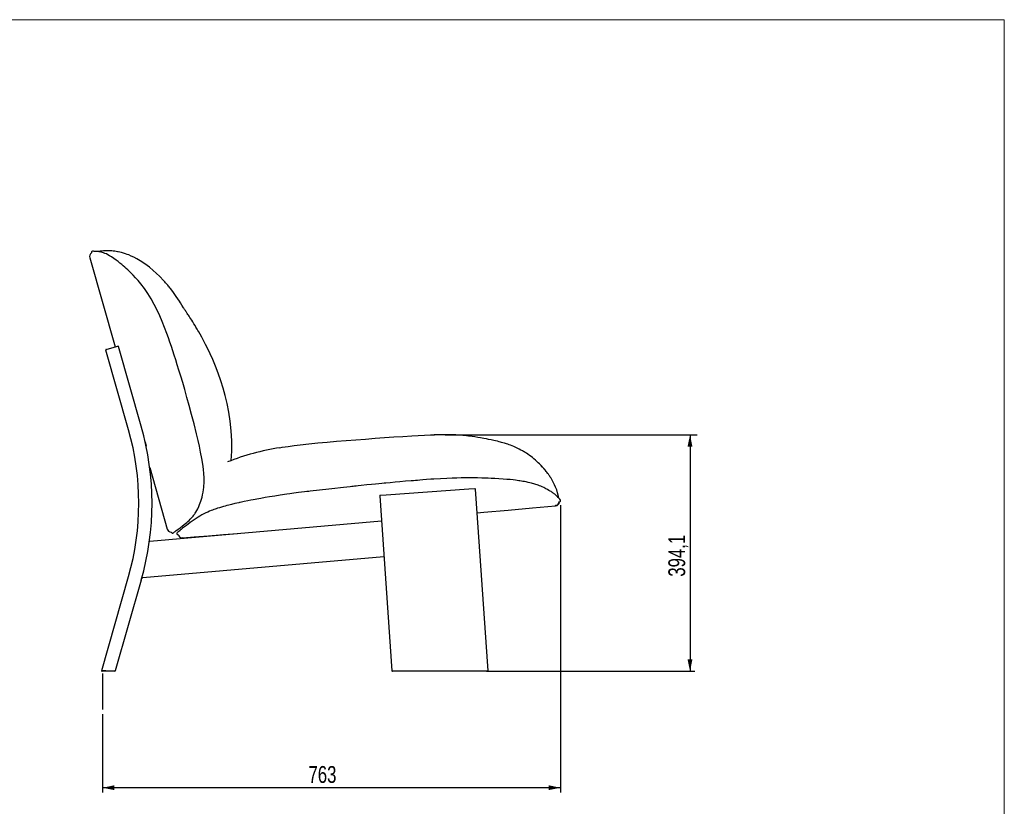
# Model space of a CAD drawing. Header units: millimetres. Extents: x 40 to 3320, y 40 to 2336.
# Tile 3 of 3: x 1680 to 3320, y 1026 to 2336. Entities that reach past the tile are written whole.
import ezdxf

# ---------------------------------------------------------------- set-up
doc = ezdxf.new("R2010")
doc.units = ezdxf.units.MM
doc.header["$LTSCALE"] = 8
doc.linetypes.add('PHANTOM', pattern=[12.7, 6.35, -1.27, 1.27, -1.27, 1.27, -1.27])
doc.layers.add('ANNOTAZIONI', color=8, linetype='Continuous')
doc.styles.add('SLDTEXTSTYLE4', font='ARIALN.TTF', dxfattribs={"width": 0.87})
doc.dimstyles.new('SLDDIMSTYLE1', dxfattribs={"dimtxt": 28, "dimasz": 20, "dimexe": 0, "dimexo": 0.0625, "dimgap": 7, "dimtad": 1, "dimdec": 1, "dimrnd": 1e-09, "dimzin": 12, "dimdsep": 46, "dimtxsty": 'SLDTEXTSTYLE4', "dimsah": 1, "dimcen": 0.09, "dimadec": 0, "dimazin": 3, "dimtfac": 1, "dimtdec": 1, "dimtofl": 0, "dimtmove": 0, "dimatfit": 3, "dimfxl": 1, "dimfrac": 2, "dimtolj": 1, "dimtzin": 12, "dimarcsym": 0})

# ---------------------------------------------------------------- blocks, each defined once
blk = doc.blocks.new('_D_2')
at = {"layer": 'ANNOTAZIONI', "transparency": 16777216}
for p, q in [((2796.5, 1644.6), (2796.5, 1250.5)), ((2457.4, 1250.5), (2804.5, 1250.5))]:
    blk.add_line(p, q, dxfattribs=at)
for points in [[(2796.5, 1644.6), (2792.4, 1624.6), (2800.6, 1624.6)], [(2796.5, 1250.5), (2800.6, 1270.5), (2792.4, 1270.5)]]:
    blk.add_solid(points, dxfattribs=at)
at = {"layer": 'ANNOTAZIONI', "transparency": 16777216, "insert": (2760.4, 1408.1), "char_height": 28, "attachment_point": 1, "rotation": 90, "style": 'SLDTEXTSTYLE4'}
blk.add_mtext('394,1', dxfattribs=at)
blk = doc.blocks.new('_D_3')
at = {"layer": 'ANNOTAZIONI', "transparency": 16777216}
for p, q in [((2580.9, 1527), (2580.9, 1048.5)), ((1817.9, 1178.9), (1817.9, 1048.5)), ((2580.9, 1056.5), (1817.9, 1056.5))]:
    blk.add_line(p, q, dxfattribs=at)
for points in [[(1817.9, 1056.5), (1837.9, 1052.5), (1837.9, 1060.6)], [(2580.9, 1056.5), (2560.9, 1060.6), (2560.9, 1052.5)]]:
    blk.add_solid(points, dxfattribs=at)
at = {"layer": 'ANNOTAZIONI', "transparency": 16777216, "insert": (2161, 1092.6), "char_height": 28, "attachment_point": 1, "style": 'SLDTEXTSTYLE4'}
blk.add_mtext('763', dxfattribs=at)

msp = doc.modelspace()

# ---------------------------------------------------------------- linework, layer by layer
at = {"color": 7, "linetype": 'Continuous', "lineweight": 18}
for p, q in [((3320, 2336), (40, 2336)), ((3320, 40), (3320, 2336))]:
    msp.add_line(p, q, dxfattribs=at)
at = {"color": 7, "linetype": 'Continuous', "lineweight": 25}
for p, q in [((1796.67, 1939.5), (1839.09, 1791.04)), ((1824.01, 1786.73), (1833.62, 1789.47)), ((1833.62, 1789.47), (1843.24, 1792.22)), ((1882.43, 1658.7), (1844.48, 1791.53)), ((1861.28, 1652.65), (1823.32, 1785.49)), ((1981.4, 1615.73), (1979.24, 1625.76)), ((1896.46, 1590.23), (1896.48, 1590.16)), ((1896.64, 1589.56), (1896.59, 1589.89)), ((1896.6, 1589.73), (1925.86, 1487.33)), ((2258.42, 1560.93), (2248.75, 1559.92)), ((2369.81, 1570.65), (2364.91, 1570.29)), ((2149.33, 1548.72), (2144.59, 1548.14)), ((2279.66, 1542.84), (2300.04, 1251.4)), ((2280.59, 1543.91), (2290.57, 1544.6)), ((2290.57, 1544.6), (2428.23, 1554.23)), ((2428.23, 1554.23), (2438.2, 1554.93)), ((2460.43, 1251.5), (2439.27, 1554)), ((2552.86, 1556.46), (2550.31, 1557.73)), ((2575.59, 1541.63), (2574.79, 1542.51)), ((2580.91, 1535.02), (2580.65, 1535.73)), ((1896.91, 1467.53), (2282.57, 1501.27)), ((1934.68, 1480.55), (1934.79, 1480.55)), ((1941.87, 1480.24), (1941.86, 1480.18)), ((1942.01, 1481), (1941.93, 1480.58)), ((1951.3, 1488.74), (1950.25, 1487.84)), ((2286.75, 1441.41), (1884.96, 1406.25)), ((1816.55, 1251.74), (1861.28, 1408.28)), ((1882.43, 1402.24), (1839.27, 1251.19)), ((1827.91, 1250.47), (1817.51, 1250.47)), ((1838.31, 1250.47), (1827.91, 1250.47)), ((2311.06, 1250.47), (2301.04, 1250.47)), ((2449.4, 1250.47), (2311.06, 1250.47)), ((2459.42, 1250.47), (2449.4, 1250.47)), ((2459.42, 1250.47), (2459.81, 1250.56))]:
    msp.add_line(p, q, dxfattribs=at)
at = {"color": 7, "linetype": 'Continuous', "lineweight": 25, "flags": 128}
for points in [[(1974.56, 1645.83), (1970.44, 1662.5), (1966.38, 1678.23), (1962.43, 1693.02), (1958.61, 1706.86), (1954.94, 1719.75), (1951.51, 1731.49), (1948.26, 1742.31), (1945.24, 1752.23), (1942.44, 1761.24), (1939.83, 1769.52), (1937.48, 1776.9), (1935.16, 1784.09), (1932.77, 1791.34), (1930.31, 1798.65), (1927.77, 1805.99), (1925.13, 1813.37), (1921.46, 1823.18), (1917.57, 1832.99), (1913.41, 1842.73), (1908.93, 1852.36), (1904.11, 1861.8), (1898.94, 1870.96), (1893.45, 1879.71), (1887.71, 1888.01), (1881.79, 1895.81), (1877.28, 1901.29), (1872.96, 1906.21), (1869.06, 1910.39), (1865.59, 1913.93), (1862.54, 1916.91), (1859.89, 1919.4), (1857.57, 1921.53), (1855.16, 1923.68), (1852.61, 1925.9), (1849.92, 1928.17), (1847.07, 1930.52), (1844.06, 1932.91), (1840.47, 1935.66), (1836.77, 1938.34), (1833.11, 1940.81), (1829.82, 1942.84), (1826.9, 1944.45), (1824.32, 1945.72), (1822.04, 1946.72), (1819.87, 1947.54), (1817.78, 1948.23), (1815.77, 1948.79), (1813.97, 1949.2), (1812.44, 1949.49), (1811.14, 1949.69), (1810.02, 1949.83), (1809.15, 1949.91), (1808.16, 1949.99), (1807.09, 1950.04), (1805.97, 1950.07), (1804.86, 1950.09), (1803.8, 1950.1), (1802.84, 1950.12), (1802.04, 1950.13), (1801.47, 1950.14), (1801.22, 1950.14)], [(1952.94, 1856.19), (1950.18, 1860.66), (1947.84, 1864.37), (1946.03, 1867.19), (1943.44, 1871.12), (1940.85, 1874.91), (1938.36, 1878.45), (1935.94, 1881.79), (1933.41, 1885.17), (1931.11, 1888.16), (1930.05, 1889.5), (1929.03, 1890.78), (1928.01, 1892.04), (1926.62, 1893.72), (1924.79, 1895.9), (1923.12, 1897.84), (1921.92, 1899.21), (1920.84, 1900.43), (1919.67, 1901.72), (1913.37, 1908.34), (1907.53, 1913.98), (1902.59, 1918.4), (1896.01, 1923.82), (1888.56, 1929.32), (1880.77, 1934.41), (1875.25, 1937.6), (1870.37, 1940.14), (1865.93, 1942.22), (1861.72, 1944), (1858.94, 1945.06), (1856.07, 1946.06), (1852.64, 1947.14), (1849.64, 1947.97), (1846.57, 1948.72), (1844.27, 1949.21), (1842.72, 1949.5), (1840.76, 1949.84), (1838.3, 1950.19), (1835.79, 1950.48), (1833.39, 1950.69), (1831.31, 1950.82), (1829.66, 1950.89), (1828.19, 1950.93), (1827.34, 1950.93), (1826.5, 1950.94), (1825.67, 1950.93), (1824.81, 1950.91), (1823.56, 1950.88), (1821.81, 1950.81), (1819.6, 1950.67), (1816.93, 1950.46), (1813.83, 1950.13), (1810.83, 1949.73)], [(2032.46, 1601.74), (2033.43, 1617.41), (2033.43, 1634.68), (2032.5, 1651.28), (2030.79, 1667.14), (2028.45, 1682.21), (2025.61, 1696.45), (2022.38, 1709.86), (2018.86, 1722.43), (2015.16, 1734.17), (2010.6, 1747.16), (2006.03, 1758.97), (2001.55, 1769.65), (1997.26, 1779.2), (1993.24, 1787.66), (1989.55, 1795.06), (1986.24, 1801.42), (1983.25, 1807), (1980.56, 1811.85), (1978.21, 1815.99), (1976.91, 1818.23), (1975.76, 1820.2), (1974.76, 1821.9), (1973.59, 1823.86), (1972.04, 1826.41), (1970.14, 1829.52), (1968.24, 1832.55), (1966.49, 1835.32), (1964.89, 1837.8), (1963.44, 1840.02), (1962.15, 1841.97), (1961.03, 1843.65), (1960.08, 1845.08), (1959.22, 1846.36), (1958.42, 1847.57), (1957.66, 1848.7), (1956.74, 1850.09), (1955.91, 1851.34), (1955.18, 1852.45), (1954.55, 1853.43), (1954.01, 1854.27), (1953.44, 1855.18), (1952.76, 1856.22)], [(1979.24, 1625.76), (1977.17, 1634.85), (1974.56, 1645.83)], [(2113.34, 1622.94), (2117.41, 1623.62), (2126.97, 1625.07), (2137.02, 1626.45), (2147.42, 1627.74), (2161.76, 1629.34), (2176.61, 1630.83), (2191.92, 1632.24), (2207.61, 1633.6), (2223.59, 1634.92), (2239.79, 1636.21), (2255.93, 1637.46), (2271.88, 1638.65), (2287.61, 1639.79), (2303.05, 1640.84), (2318.15, 1641.81), (2332.9, 1642.68), (2343.69, 1643.26), (2354.2, 1643.77), (2364.29, 1644.16), (2370.65, 1644.32)], [(2560.06, 1579.22), (2560.07, 1579.24), (2559.94, 1579.48), (2559.62, 1579.94), (2559.15, 1580.58), (2558.53, 1581.41), (2557.83, 1582.32), (2557.17, 1583.16), (2556.09, 1584.53), (2555.2, 1585.62), (2554.51, 1586.45), (2553.88, 1587.21), (2553.23, 1587.96), (2552.58, 1588.72), (2551.8, 1589.61), (2550.93, 1590.59), (2549.69, 1591.95), (2548.04, 1593.72), (2545.73, 1596.09), (2543.74, 1598.04), (2541.61, 1600.05), (2538.9, 1602.47), (2536.37, 1604.6), (2533.92, 1606.57), (2531.75, 1608.24), (2529.3, 1610.04), (2526.57, 1611.95), (2523.95, 1613.69), (2521.89, 1614.99), (2520.44, 1615.89), (2519.1, 1616.69), (2517.24, 1617.77), (2514.84, 1619.11), (2512.12, 1620.55), (2509.46, 1621.9), (2507.35, 1622.91), (2505.21, 1623.89), (2502.92, 1624.89), (2500.2, 1626.02), (2497.3, 1627.15), (2495.06, 1627.97), (2493.2, 1628.62), (2490.71, 1629.45), (2487.73, 1630.39), (2484.87, 1631.24), (2482.43, 1631.92), (2480.58, 1632.42), (2478.58, 1632.94), (2475.85, 1633.62), (2472.65, 1634.38), (2469.91, 1635.01), (2467.7, 1635.49), (2465.42, 1635.98), (2460.94, 1636.9), (2457.26, 1637.62), (2453.04, 1638.42), (2447.62, 1639.39), (2442.96, 1640.17), (2438.11, 1640.93), (2433.76, 1641.56), (2430.52, 1642), (2427.4, 1642.38), (2424.19, 1642.75), (2420.72, 1643.11), (2417.94, 1643.36), (2414.91, 1643.61), (2411.66, 1643.85), (2408.89, 1644.02), (2406.62, 1644.14), (2403.57, 1644.28), (2400.33, 1644.4), (2397.81, 1644.47), (2392.76, 1644.55), (2386.91, 1644.58), (2384.8, 1644.57), (2382.63, 1644.55), (2380.31, 1644.52), (2377.53, 1644.48), (2374.28, 1644.42), (2370.57, 1644.33)], [(1888.98, 1632.97), (1889.98, 1628.46), (1890.55, 1625.7)], [(1935.91, 1481.1), (1936, 1481.18), (1936.16, 1481.32), (1936.37, 1481.5), (1936.61, 1481.7), (1936.85, 1481.9), (1937.08, 1482.09), (1937.3, 1482.27), (1938.02, 1482.83), (1938.91, 1483.49), (1940.9, 1484.93), (1943.41, 1486.72), (1947.04, 1489.39), (1951.37, 1492.71), (1956.44, 1496.81), (1958.22, 1498.31), (1960.07, 1499.93), (1962.01, 1501.71), (1964.11, 1503.77), (1966.37, 1506.19), (1968.71, 1508.96), (1969.81, 1510.37), (1970.78, 1511.69), (1971.63, 1512.9), (1972.43, 1514.1), (1973.39, 1515.61), (1974.88, 1518.14), (1976.62, 1521.39), (1978.28, 1524.88), (1979.65, 1528.09), (1980.8, 1531.07), (1981.79, 1533.87), (1982.77, 1537.02), (1983.75, 1540.61), (1984.68, 1544.66), (1985.48, 1548.88), (1986.13, 1553.1), (1986.54, 1556.46), (1986.85, 1559.81), (1987.07, 1563.3), (1987.2, 1567.68), (1987.18, 1573.08), (1986.88, 1579.52), (1986.21, 1587.04), (1985.09, 1595.6), (1983.48, 1605.18), (1981.4, 1615.73)], [(2577.75, 1539.14), (2577.36, 1541.87), (2576.02, 1547.65), (2574.43, 1552.81), (2572.7, 1557.35), (2570.95, 1561.3), (2569.25, 1564.71), (2567.65, 1567.65), (2566.22, 1570.1), (2564.97, 1572.12), (2563.84, 1573.9), (2562.83, 1575.43), (2561.95, 1576.71), (2561.23, 1577.75), (2560.53, 1578.73), (2559.36, 1580.33), (2558.11, 1581.99), (2556.94, 1583.5), (2555.94, 1584.74), (2555, 1585.89), (2554.24, 1586.8), (2553.46, 1587.71), (2552.67, 1588.63), (2551.85, 1589.56), (2550.87, 1590.66), (2549.78, 1591.85), (2548.41, 1593.33), (2548.21, 1593.54)], [(2248.75, 1559.92), (2244.01, 1559.42), (2240.3, 1559.03), (2237.6, 1558.74), (2235.35, 1558.5), (2233.05, 1558.25), (2230.7, 1558), (2219.58, 1556.8), (2199.74, 1554.6), (2174.53, 1551.71), (2168.99, 1551.06), (2163.91, 1550.46), (2161.68, 1550.2), (2158.51, 1549.82), (2154.39, 1549.33), (2149.33, 1548.72)], [(2364.91, 1570.29), (2357.73, 1569.76), (2351.57, 1569.29), (2346.44, 1568.89), (2342.33, 1568.57), (2339, 1568.3), (2335.68, 1568.03), (2332.31, 1567.76), (2322.82, 1566.97), (2313.29, 1566.15), (2305.22, 1565.43), (2297.26, 1564.71), (2290, 1564.04), (2287.05, 1563.76), (2283.19, 1563.39), (2278.4, 1562.93), (2272.67, 1562.37), (2266.01, 1561.7), (2258.42, 1560.93)], [(2478.06, 1571.26), (2471.29, 1571.63), (2465.41, 1571.9), (2460.46, 1572.11), (2456.48, 1572.25), (2453.23, 1572.35), (2450, 1572.44), (2442.32, 1572.61), (2435.15, 1572.7), (2432.21, 1572.72), (2429.36, 1572.73), (2425.67, 1572.73), (2420.94, 1572.7), (2415.15, 1572.63), (2408.28, 1572.49), (2400.32, 1572.26), (2391.26, 1571.9), (2381.09, 1571.37), (2369.81, 1570.65)], [(2550.31, 1557.73), (2547.99, 1558.81), (2545.8, 1559.72), (2543.81, 1560.48), (2541.89, 1561.16), (2539.9, 1561.82), (2537.84, 1562.45), (2532.59, 1563.89), (2526.67, 1565.28), (2523.85, 1565.87), (2520.98, 1566.42), (2518.2, 1566.92), (2515.66, 1567.35), (2513.31, 1567.72), (2511.36, 1568.01), (2508.8, 1568.37), (2505.59, 1568.79), (2501.68, 1569.26), (2497.02, 1569.77), (2491.56, 1570.28), (2485.26, 1570.79), (2478.06, 1571.26)], [(2144.59, 1548.14), (2136.72, 1547.13), (2130.2, 1546.25), (2125.02, 1545.52), (2121.11, 1544.96), (2117.49, 1544.42), (2113.82, 1543.87), (2105.01, 1542.48), (2096.23, 1541.04), (2088.85, 1539.77), (2081.65, 1538.48), (2075.12, 1537.28), (2072.49, 1536.79), (2069.05, 1536.13), (2064.81, 1535.31), (2059.76, 1534.32), (2053.94, 1533.15), (2047.36, 1531.8)], [(2574.79, 1542.51), (2573.66, 1543.6), (2572.49, 1544.62), (2571.32, 1545.55), (2570.21, 1546.37), (2569.41, 1546.94), (2568.69, 1547.44), (2568.07, 1547.86), (2567.45, 1548.27), (2566.42, 1548.93), (2565.11, 1549.74), (2563.49, 1550.72), (2561.5, 1551.87), (2559.1, 1553.2), (2556.24, 1554.73), (2552.86, 1556.46)], [(2045.16, 1531.35), (2038.5, 1529.89), (2032.96, 1528.59), (2028.46, 1527.48), (2024.95, 1526.56), (2022.18, 1525.8), (2019.45, 1525.03), (2016.11, 1524.05), (2012.74, 1523.02), (2009.72, 1522.05), (2007.3, 1521.24), (2005.38, 1520.57), (2003.37, 1519.86), (2001.16, 1519.04), (1998.78, 1518.12), (1996.19, 1517.08), (1993.28, 1515.85), (1990.12, 1514.43), (1986.82, 1512.83), (1983.46, 1511.07), (1980.16, 1509.16), (1977.02, 1507.13)], [(2047.36, 1531.8), (2046.36, 1531.6), (2045.16, 1531.35)], [(2442.02, 1514.69), (2453.27, 1515.67), (2493.35, 1519.18), (2534.37, 1522.77), (2572.66, 1526.12)], [(2572.66, 1526.12), (2572.35, 1526.47), (2572.16, 1526.69)], [(2580.34, 1536.11), (2580.35, 1536.11), (2580.65, 1535.73)], [(1925.86, 1487.33), (1925.86, 1487.34), (1925.88, 1487.36)], [(1925.99, 1487.46), (1926.1, 1486.76), (1926.34, 1486.11)], [(1926.39, 1486.14), (1926.64, 1485.56), (1927.99, 1483.98), (1929.81, 1482.83), (1932.23, 1482.27), (1932.54, 1482.3)], [(1934.68, 1480.53), (1935.28, 1480.68), (1935.88, 1481.07)], [(1942.01, 1481), (1941.98, 1480.92), (1941.82, 1480.16)], [(1943.16, 1482.17), (1942.99, 1482.04), (1942.69, 1481.81)], [(1950.25, 1487.84), (1949.09, 1486.84), (1948.08, 1486), (1947.22, 1485.31), (1946.5, 1484.74), (1945.92, 1484.28), (1945.45, 1483.92), (1945.08, 1483.63), (1944.74, 1483.37), (1944.41, 1483.12), (1943.94, 1482.76), (1943.51, 1482.43), (1943.16, 1482.17), (1943.13, 1482.09), (1943.2, 1482.1), (1943.24, 1482.11)], [(1951.47, 1472.77), (1970.64, 1474.37), (1994.63, 1476.35), (2019.49, 1478.38), (2043.03, 1480.31)], [(1949.9, 1472.82), (1950.88, 1472.89), (1952.22, 1473.34)], [(1883.91, 1407.51), (1883.97, 1407.49), (1883.99, 1407.49)], [(1838.62, 1250.52), (1838.98, 1250.78), (1839.05, 1251.2)]]:
    msp.add_lwpolyline(points, dxfattribs=at)
at = {"color": 8, "linetype": 'PHANTOM', "lineweight": 18, "flags": 128}
for points in [[(1925.88, 1487.36), (1925.86, 1487.34), (1925.86, 1487.33)], [(1816.55, 1251.74), (1816.78, 1251.74), (1817.45, 1251.72), (1818.52, 1251.69), (1819.96, 1251.66), (1821.69, 1251.62), (1823.64, 1251.57), (1825.74, 1251.52), (1827.91, 1251.47)], [(1827.91, 1251.47), (1827.91, 1251.05), (1827.91, 1250.69), (1827.91, 1250.52), (1827.91, 1250.47)], [(1827.91, 1251.47), (1830.09, 1251.41), (1832.19, 1251.36), (1834.14, 1251.32), (1835.87, 1251.27), (1837.3, 1251.24), (1838.38, 1251.21), (1839.05, 1251.2), (1839.27, 1251.19)]]:
    msp.add_lwpolyline(points, dxfattribs=at)
at = {"color": 7, "linetype": 'Continuous', "lineweight": 25}
for centre, radius, start, end in [((1803.37, 1941.43), 6.98, 122.10996, 196.03099), ((1801.46, 1948.17), 1.98, 97.04722, 204.65731), ((1843.51, 1791.26), 1, 15.94582, 105.94582), ((1824.28, 1785.77), 1, 105.94582, 195.94582), ((1433.64, 1530.47), 466.75, 344.05418, 15.94582), ((1433.64, 1530.47), 444.75, 344.05418, 15.94582), ((2177.28, 1214.33), 413.6, 98.87653, 111.43567), ((2280.66, 1542.91), 1, 93.99936, 183.99936), ((2438.27, 1553.93), 1, 4, 94), ((2418.9, 1402.23), 209.72, 39.53375, 41.65815), ((2571.81, 1533.28), 6.66, 273.45942, 359.22729), ((2572.23, 1532.84), 6.74, 273.63401, 358.91866), ((2578.97, 1534.68), 1.96, 269.90873, 10.06412), ((2246.68, 1102.84), 485.97, 123.70291, 127.43091), ((1928.72, 1484.3), 4.17, 131.19082, 132.86446), ((1934.51, 1482.53), 2, 179.99021, 276.97009), ((1943.82, 1480.15), 1.99, 179.83669, 279.69936), ((1950.35, 1479.11), 6.27, 188.17494, 265.84308), ((1897, 1466.53), 1, 95.00009, 172.14416), ((1884.87, 1407.25), 1, 164.72665, 275), ((1885.02, 1407.3), 1.05, 169.65655, 265.78619), ((1817.51, 1251.47), 1, 164.05418, 270), ((1838.31, 1251.47), 1, 270, 344.05418), ((2301.04, 1251.47), 1, 183.99991, 270.00023), ((2301.04, 1251.47), 1, 183.99992, 270.00022), ((2459.56, 1251.22), 0.725, 290.21491, 25.55601), ((2459.6, 1251.42), 0.828, 306.92132, 7.89416)]:
    msp.add_arc(centre, radius, start, end, dxfattribs=at)
at = {"color": 8, "linetype": 'PHANTOM', "lineweight": 18}
for centre, start, end in [((1934.54, 1482.55), 180.0002, 313.58286), ((1943.82, 1480.16), 106.9607, 155.23854)]:
    msp.add_arc(centre, 2, start, end, dxfattribs=at)
at = {"layer": 'ANNOTAZIONI'}
for p, q in [((2388.83, 1644.58), (2808.48, 1644.58)), ((1817.91, 1246.82), (1817.91, 1186.9))]:
    msp.add_line(p, q, dxfattribs=at)

# ---------------------------------------------------------------- dimensions: what is measured, and where the dimension line sits
dim = msp.add_linear_dim(base=(2796.49, 1250.47), p1=(2808.48, 1644.58), p2=(2449.4, 1250.47), angle=90, dimstyle='SLDDIMSTYLE1', dxfattribs=at)
dim.commit()
dim.dimension.update_dxf_attribs({"geometry": '_D_2', "text_midpoint": (2796.49, 1447.52), "dimtype": 160})
dim = msp.add_linear_dim(base=(1817.91, 1056.53), p1=(2580.91, 1535.02), p2=(1817.91, 1186.9), dimstyle='SLDDIMSTYLE1', dxfattribs=at)
dim.commit()
dim.dimension.update_dxf_attribs({"geometry": '_D_3', "text_midpoint": (2187.34, 1056.53), "dimtype": 160})

doc.saveas('drawing.dxf')
